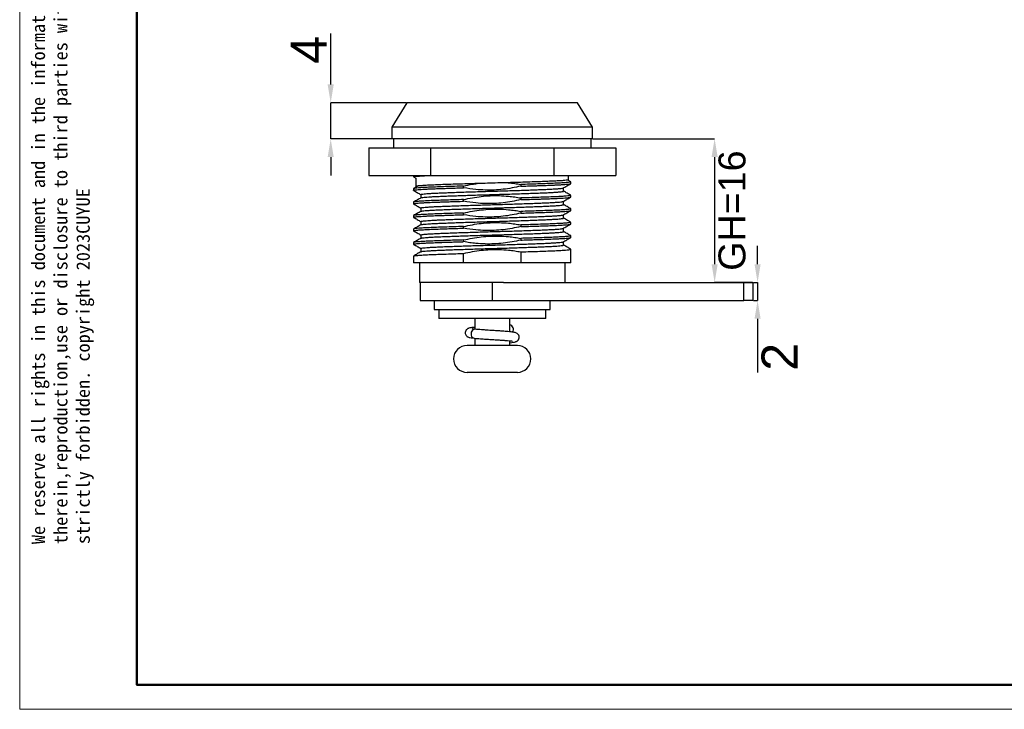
# Model space of a CAD drawing. Header units: millimetres. Extents: x 2779 to 2998, y 1427 to 1580.
# Tile 1 of 3: x 2779 to 2888, y 1427 to 1503. Entities that reach past the tile are written whole.
import ezdxf

# ---------------------------------------------------------------- set-up
doc = ezdxf.new("R2010")
doc.units = ezdxf.units.MM
doc.layers.add('1轮廓实线层', color=7, linetype='Continuous')
doc.layers.add('2细线层', color=3, linetype='Continuous')
doc.layers.add('粗实线层', color=7, linetype='Continuous', lineweight=50)
doc.layers.add('细实线层', color=3, linetype='Continuous', lineweight=18)
doc.styles.add('SLDTEXTSTYLE1', font='txt')
doc.styles.get("Standard").update_dxf_attribs({"font": 'arial.ttf'})
doc.dimstyles.new('SLDDIMSTYLE0', dxfattribs={"dimtxt": 1.75, "dimasz": 2.04, "dimexe": 0, "dimexo": 0.0625, "dimgap": 0.4375, "dimtad": 2, "dimdec": 0, "dimrnd": 1e-09, "dimzin": 4, "dimdsep": 46, "dimtxsty": 'SLDTEXTSTYLE1', "dimsah": 1, "dimcen": 0.09, "dimadec": 0, "dimazin": 1, "dimtfac": 1, "dimtofl": 0, "dimtmove": 0, "dimatfit": 3, "dimfxl": 1, "dimfrac": 2, "dimtolj": 1, "dimtzin": 12, "dimarcsym": 0})
doc.dimstyles.new('SLDDIMSTYLE1', dxfattribs={"dimtxt": 1.75, "dimasz": 2.04, "dimexe": 0, "dimexo": 0.0625, "dimgap": 0.4375, "dimtad": 2, "dimdec": 0, "dimrnd": 1e-09, "dimzin": 4, "dimdsep": 46, "dimtxsty": 'SLDTEXTSTYLE1', "dimsah": 1, "dimcen": 0.09, "dimadec": 0, "dimazin": 1, "dimtfac": 1, "dimtmove": 0, "dimatfit": 0, "dimfxl": 1, "dimfrac": 2, "dimtolj": 1, "dimtzin": 12, "dimarcsym": 0})

# ---------------------------------------------------------------- blocks, each defined once
blk = doc.blocks.new('*D11')
at = {"layer": '2细线层', "color": 0, "lineweight": -2, "ltscale": 0.5, "transparency": 16777216}
for p, q in [((2842.38, 1490.08), (2855.91, 1490.08)), ((2855.91, 1488.04), (2855.91, 1476.12)), ((2860.11, 1474.08), (2855.91, 1474.08))]:
    blk.add_line(p, q, dxfattribs=at)
at = {"layer": '2细线层', "color": 0, "ltscale": 0.5, "transparency": 16777216}
for points in [[(2855.57, 1488.04), (2856.25, 1488.04), (2855.91, 1490.08)], [(2855.57, 1476.12), (2856.25, 1476.12), (2855.91, 1474.08)]]:
    blk.add_solid(points, dxfattribs=at)
at = {"layer": 'Defpoints', "color": 0, "ltscale": 0.5, "transparency": 16777216}
for p in [(2842.32, 1490.08), (2855.91, 1474.08), (2860.17, 1474.08)]:
    blk.add_point(p, dxfattribs=at)
at = {"layer": '2细线层', "color": 0, "ltscale": 0.5, "transparency": 16777216, "insert": (2856.34, 1482.08), "char_height": 1.75, "attachment_point": 2, "rotation": 90}
blk.add_mtext('\\A1;{\\H1.71429x;GH=16}', dxfattribs=at)
blk = doc.blocks.new('*D12')
at = {"layer": '2细线层', "color": 0, "lineweight": -2, "ltscale": 0.5, "transparency": 16777216}
for p, q in [((2860.69, 1476.12), (2860.69, 1478.16)), ((2860.23, 1474.08), (2860.69, 1474.08)), ((2860.69, 1474.08), (2860.69, 1472.08)), ((2860.23, 1472.08), (2860.69, 1472.08)), ((2860.69, 1470.04), (2860.69, 1464.05))]:
    blk.add_line(p, q, dxfattribs=at)
at = {"layer": '2细线层', "color": 0, "ltscale": 0.5, "transparency": 16777216}
for points in [[(2860.35, 1476.12), (2861.03, 1476.12), (2860.69, 1474.08)], [(2860.35, 1470.04), (2861.03, 1470.04), (2860.69, 1472.08)]]:
    blk.add_solid(points, dxfattribs=at)
at = {"layer": 'Defpoints', "color": 0, "ltscale": 0.5, "transparency": 16777216}
for p in [(2860.17, 1474.08), (2860.17, 1472.08), (2860.69, 1472.08)]:
    blk.add_point(p, dxfattribs=at)
at = {"layer": '2细线层', "color": 0, "ltscale": 0.5, "transparency": 16777216, "insert": (2861.13, 1465.81), "char_height": 1.75, "attachment_point": 2, "rotation": 90}
blk.add_mtext('\\A1;{\\H2.28571x;2}', dxfattribs=at)
blk = doc.blocks.new('*D13')
at = {"layer": '2细线层', "color": 0, "lineweight": -2, "ltscale": 0.5, "transparency": 16777216}
for p, q in [((2813.2, 1496.12), (2813.2, 1501.8)), ((2821.61, 1494.08), (2813.2, 1494.08)), ((2813.2, 1490.08), (2813.2, 1494.08)), ((2819.96, 1490.08), (2813.2, 1490.08)), ((2813.2, 1488.04), (2813.2, 1486))]:
    blk.add_line(p, q, dxfattribs=at)
at = {"layer": '2细线层', "color": 0, "ltscale": 0.5, "transparency": 16777216}
for points in [[(2812.86, 1496.12), (2813.54, 1496.12), (2813.2, 1494.08)], [(2812.86, 1488.04), (2813.54, 1488.04), (2813.2, 1490.08)]]:
    blk.add_solid(points, dxfattribs=at)
at = {"layer": 'Defpoints', "color": 0, "ltscale": 0.5, "transparency": 16777216}
for p in [(2821.67, 1494.08), (2813.2, 1490.08), (2820.02, 1490.08)]:
    blk.add_point(p, dxfattribs=at)
at = {"layer": '2细线层', "color": 0, "ltscale": 0.5, "transparency": 16777216, "insert": (2808.76, 1499.98), "char_height": 1.75, "attachment_point": 2, "rotation": 90}
blk.add_mtext('\\A1;{\\H2.28571x;4}', dxfattribs=at)

msp = doc.modelspace()

# ---------------------------------------------------------------- linework, layer by layer
at = {"layer": '1轮廓实线层', "linetype": 'Continuous', "lineweight": 25, "ltscale": 0.5}
for p, q in [((2821.67, 1494.077), (2820.02, 1491.377)), ((2840.67, 1494.077), (2821.67, 1494.077)), ((2842.32, 1491.377), (2840.67, 1494.077)), ((2820.02, 1491.377), (2820.02, 1490.077)), ((2842.32, 1491.377), (2820.02, 1491.377)), ((2842.32, 1490.077), (2842.32, 1491.377)), ((2842.32, 1490.077), (2820.02, 1490.077)), ((2820.17, 1490.077), (2820.17, 1489.077)), ((2842.17, 1489.077), (2842.17, 1490.077)), ((2817.429, 1489.077), (2817.429, 1485.977)), ((2817.429, 1489.077), (2824.3, 1489.077)), ((2824.3, 1489.077), (2824.3, 1485.977)), ((2824.3, 1489.077), (2838.041, 1489.077)), ((2838.041, 1489.077), (2838.041, 1485.977)), ((2838.041, 1489.077), (2844.911, 1489.077)), ((2844.911, 1489.077), (2844.911, 1485.977)), ((2817.429, 1485.977), (2824.3, 1485.977)), ((2822.42, 1485.977), (2822.42, 1485.839)), ((2822.429, 1485.829), (2822.672, 1485.689)), ((2822.672, 1485.691), (2822.672, 1484.76)), ((2824.3, 1485.977), (2838.041, 1485.977)), ((2838.041, 1485.977), (2844.911, 1485.977)), ((2839.91, 1485.288), (2839.574, 1485.482)), ((2839.67, 1485.514), (2839.67, 1485.977)), ((2839.92, 1485.089), (2839.92, 1485.277)), ((2822.42, 1484.527), (2822.42, 1484.339)), ((2827.986, 1484.626), (2827.986, 1484.813)), ((2834.354, 1484.991), (2834.354, 1484.803)), ((2827.986, 1483.126), (2827.986, 1483.313)), ((2834.354, 1483.491), (2834.354, 1483.303)), ((2839.92, 1483.589), (2839.92, 1483.777)), ((2822.42, 1483.027), (2822.42, 1482.839)), ((2834.354, 1481.991), (2834.354, 1481.803)), ((2839.92, 1482.089), (2839.92, 1482.277)), ((2822.42, 1481.527), (2822.42, 1481.339)), ((2827.986, 1481.626), (2827.986, 1481.813)), ((2822.42, 1480.027), (2822.42, 1479.839)), ((2827.986, 1480.126), (2827.986, 1480.313)), ((2834.354, 1480.491), (2834.354, 1480.303)), ((2839.92, 1480.589), (2839.92, 1480.777)), ((2827.986, 1478.626), (2827.986, 1478.813)), ((2834.354, 1478.991), (2834.354, 1478.803)), ((2839.92, 1479.089), (2839.92, 1479.277)), ((2822.42, 1478.527), (2822.42, 1478.339)), ((2823.232, 1477.871), (2823.232, 1477.501)), ((2839.897, 1477.788), (2839.92, 1477.777)), ((2839.92, 1477.59), (2839.92, 1477.777)), ((2839.92, 1476.277), (2839.92, 1477.589)), ((2822.42, 1477.027), (2822.42, 1476.277)), ((2827.986, 1476.277), (2827.986, 1477.313)), ((2834.354, 1477.491), (2834.354, 1476.277)), ((2827.986, 1476.277), (2822.42, 1476.277)), ((2823.07, 1476.277), (2823.07, 1474.077)), ((2834.354, 1476.277), (2827.986, 1476.277)), ((2839.92, 1476.277), (2834.354, 1476.277)), ((2839.27, 1474.077), (2839.27, 1476.277)), ((2832.439, 1474.077), (2823.07, 1474.077)), ((2823.17, 1474.077), (2823.17, 1472.077)), ((2831.17, 1474.077), (2831.17, 1472.077)), ((2832.439, 1474.077), (2859.17, 1474.077)), ((2859.17, 1472.077), (2859.17, 1474.077)), ((2859.17, 1474.077), (2860.17, 1474.077)), ((2860.17, 1474.077), (2860.17, 1472.077)), ((2823.17, 1472.077), (2831.17, 1472.077)), ((2824.72, 1472.077), (2824.72, 1471.077)), ((2824.72, 1471.077), (2831.153, 1471.077)), ((2825.22, 1471.077), (2825.22, 1470.077)), ((2831.153, 1471.077), (2837.62, 1471.077)), ((2831.17, 1472.077), (2859.17, 1472.077)), ((2837.12, 1470.077), (2837.12, 1471.077)), ((2837.62, 1471.077), (2837.62, 1472.077)), ((2860.17, 1472.077), (2859.17, 1472.077)), ((2834.86, 1470.077), (2825.22, 1470.077)), ((2829.218, 1470.077), (2829.218, 1468.883)), ((2833.123, 1468.596), (2833.123, 1470.077)), ((2837.12, 1470.077), (2834.86, 1470.077)), ((2829.161, 1467.883), (2829.18, 1467.881)), ((2829.218, 1467.878), (2829.218, 1467.077)), ((2832.907, 1467.077), (2828.37, 1467.077)), ((2833.97, 1467.077), (2832.907, 1467.077)), ((2833.123, 1467.077), (2833.123, 1467.591)), ((2832.907, 1464.077), (2828.37, 1464.077)), ((2833.97, 1464.077), (2832.907, 1464.077))]:
    msp.add_line(p, q, dxfattribs=at)
at = {"layer": '1轮廓实线层', "linetype": 'Continuous', "lineweight": 25, "ltscale": 0.5, "flags": 128}
for points in [[(2829.259, 1468.878), (2829.229, 1468.88), (2829.107, 1468.855), (2828.994, 1468.784), (2828.903, 1468.674), (2828.842, 1468.535), (2828.817, 1468.381), (2828.83, 1468.226), (2828.88, 1468.087), (2828.963, 1467.977), (2829.069, 1467.906), (2829.161, 1467.883)], [(2833.18, 1467.383), (2833.151, 1467.382), (2833.123, 1467.383)]]:
    msp.add_lwpolyline(points, dxfattribs=at)
at = {"layer": '1轮廓实线层', "linetype": 'Continuous', "lineweight": 25, "ltscale": 0.25}
for centre, radius, start, end in [((2832.997, 1468.857), 0.537, 325.68275, 76.46211), ((2828.37, 1465.577), 1.5, 90, 270), ((2833.97, 1465.577), 1.5, 270, 90)]:
    msp.add_arc(centre, radius, start, end, dxfattribs=at)
at = {"layer": '1轮廓实线层', "linetype": 'Continuous', "lineweight": 25, "ltscale": 0.5}
for points, knots in [([(2822.432, 1485.829), (2822.426, 1485.833), (2822.414, 1485.84), (2822.431, 1485.853), (2822.485, 1485.87), (2822.599, 1485.888), (2822.79, 1485.91), (2823.074, 1485.933), (2823.419, 1485.956), (2823.695, 1485.97), (2823.819, 1485.977)], [0, 0, 0, 0, 0.0733691, 0.1669121, 0.2772185, 0.4042854, 0.5481095, 0.7086869, 0.8692642, 1, 1, 1, 1]), ([(2839.655, 1485.514), (2839.657, 1485.509), (2839.662, 1485.495), (2839.533, 1485.47), (2839.269, 1485.439), (2838.849, 1485.407), (2838.275, 1485.374), (2837.578, 1485.342), (2836.769, 1485.311), (2835.856, 1485.279), (2834.847, 1485.246), (2833.766, 1485.213), (2832.642, 1485.18), (2831.504, 1485.148), (2830.363, 1485.118), (2829.229, 1485.086), (2828.119, 1485.052), (2827.064, 1485.019), (2826.093, 1484.986), (2825.222, 1484.955), (2824.459, 1484.924), (2823.811, 1484.892), (2823.293, 1484.858), (2822.924, 1484.825), (2822.704, 1484.792), (2822.657, 1484.762), (2822.681, 1484.741), (2822.762, 1484.73), (2822.763, 1484.73)], [0, 0, 0, 0, 0.0208095, 0.0576616, 0.0949725, 0.1366256, 0.1781164, 0.2190655, 0.2594, 0.3003694, 0.3418702, 0.3835222, 0.4249373, 0.4657399, 0.5061126, 0.5472134, 0.5887736, 0.63041, 0.6717351, 0.7123784, 0.752856, 0.7940746, 0.8356798, 0.877286, 0.9185073, 0.9589882, 0.9996275, 1, 1, 1, 1]), ([(2839.904, 1485.277), (2839.908, 1485.274), (2839.93, 1485.261), (2839.804, 1485.236), (2839.52, 1485.202), (2839.062, 1485.168), (2838.48, 1485.136), (2837.808, 1485.106), (2837.072, 1485.079), (2836.247, 1485.05), (2835.342, 1485.021), (2834.684, 1485.001), (2834.354, 1484.991)], [0, 0, 0, 0, 0.0328273, 0.1466184, 0.2621222, 0.3782566, 0.4939038, 0.5949666, 0.6944527, 0.7951584, 0.8972559, 1, 1, 1, 1]), ([(2822.432, 1484.329), (2822.426, 1484.333), (2822.414, 1484.34), (2822.431, 1484.353), (2822.485, 1484.37), (2822.599, 1484.388), (2822.791, 1484.41), (2823.073, 1484.433), (2823.432, 1484.457), (2823.83, 1484.478), (2824.23, 1484.497), (2824.611, 1484.513), (2824.98, 1484.527), (2825.37, 1484.541), (2825.829, 1484.557), (2826.388, 1484.576), (2827.058, 1484.597), (2827.607, 1484.614), (2827.931, 1484.624), (2827.986, 1484.626)], [0, 0, 0, 0, 0.0364633, 0.0829548, 0.1377779, 0.2009311, 0.2724127, 0.3522208, 0.4320289, 0.5035105, 0.5666637, 0.6214868, 0.6679783, 0.7144698, 0.7692929, 0.8324461, 0.9039277, 0.9837358, 1, 1, 1, 1]), ([(2822.919, 1484.821), (2822.891, 1484.805), (2822.728, 1484.71), (2822.565, 1484.616), (2822.429, 1484.537)], [0, 0, 0, 0, 0.1702794, 1, 1, 1, 1]), ([(2822.429, 1484.329), (2822.565, 1484.251), (2822.833, 1484.096), (2823.1, 1483.941), (2823.232, 1483.865)], [0, 0, 0, 0, 0.5071656, 1, 1, 1, 1]), ([(2827.986, 1484.813), (2827.929, 1484.811), (2827.495, 1484.798), (2826.716, 1484.774), (2825.723, 1484.741), (2824.839, 1484.71), (2824.071, 1484.678), (2823.429, 1484.645), (2822.929, 1484.611), (2822.597, 1484.577), (2822.429, 1484.549), (2822.437, 1484.533), (2822.44, 1484.527)], [0, 0, 0, 0, 0.0176633, 0.1336621, 0.2485435, 0.3613272, 0.474795, 0.5901241, 0.7062426, 0.8220339, 0.9363999, 1, 1, 1, 1]), ([(2823.238, 1483.871), (2823.236, 1483.872), (2823.22, 1483.882), (2823.287, 1483.9), (2823.447, 1483.928), (2823.722, 1483.956), (2824.094, 1483.985), (2824.559, 1484.013), (2825.105, 1484.04), (2825.726, 1484.065), (2826.417, 1484.092), (2827.179, 1484.119), (2827.999, 1484.148), (2828.862, 1484.176), (2829.752, 1484.204), (2830.65, 1484.231), (2831.55, 1484.256), (2832.449, 1484.283), (2833.34, 1484.311), (2834.209, 1484.339), (2835.037, 1484.368), (2835.808, 1484.395), (2836.511, 1484.422), (2837.143, 1484.448), (2837.702, 1484.475), (2838.18, 1484.502), (2838.569, 1484.531), (2838.85, 1484.559), (2839.008, 1484.58), (2839.038, 1484.591), (2839.044, 1484.593)], [0, 0, 0, 0, 0.0050451, 0.0424276, 0.0803803, 0.1186623, 0.1570195, 0.1951949, 0.2329388, 0.270082, 0.3075599, 0.3455748, 0.3838832, 0.4222301, 0.4603589, 0.4980217, 0.5351345, 0.5727032, 0.6107752, 0.6491048, 0.6874362, 0.7255134, 0.7630905, 0.8002019, 0.8378568, 0.8759809, 0.9143266, 0.9526372, 0.9906577, 1, 1, 1, 1]), ([(2823.253, 1483.507), (2823.264, 1483.513), (2823.29, 1483.528), (2823.451, 1483.553), (2823.72, 1483.581), (2824.094, 1483.61), (2824.559, 1483.638), (2825.105, 1483.665), (2825.726, 1483.69), (2826.417, 1483.717), (2827.179, 1483.744), (2827.999, 1483.773), (2828.862, 1483.801), (2829.752, 1483.829), (2830.65, 1483.856), (2831.55, 1483.881), (2832.449, 1483.908), (2833.34, 1483.936), (2834.209, 1483.964), (2835.037, 1483.993), (2835.808, 1484.02), (2836.511, 1484.047), (2837.143, 1484.073), (2837.701, 1484.1), (2838.18, 1484.127), (2838.567, 1484.156), (2838.857, 1484.184), (2839.035, 1484.212), (2839.114, 1484.232), (2839.101, 1484.243), (2839.098, 1484.246)], [0, 0, 0, 0, 0.02521285, 0.06233667, 0.09978251, 0.13730193, 0.17464354, 0.21156306, 0.24789506, 0.28455437, 0.32173895, 0.35921066, 0.39672002, 0.43401607, 0.47085629, 0.50715847, 0.54390661, 0.5811471, 0.61863958, 0.65613377, 0.69337929, 0.73013562, 0.76643645, 0.80326892, 0.84056039, 0.87806853, 0.91554243, 0.95273252, 0.98940044, 1, 1, 1, 1]), ([(2827.986, 1484.813), (2828.31, 1484.887), (2828.805, 1485), (2829.308, 1485.069), (2829.481, 1485.092)], [0, 0, 0, 0, 0.6546039, 1, 1, 1, 1]), ([(2834.354, 1484.803), (2834.03, 1484.732), (2833.381, 1484.588), (2832.392, 1484.445), (2831.39, 1484.363), (2830.378, 1484.357), (2829.236, 1484.424), (2828.444, 1484.552), (2827.986, 1484.626)], [0, 0, 0, 0, 0.15522, 0.3108031, 0.466365, 0.6249082, 0.7834604, 1, 1, 1, 1]), ([(2832.927, 1485.188), (2832.944, 1485.187), (2833.192, 1485.172), (2833.669, 1485.106), (2834.126, 1485.029), (2834.354, 1484.991)], [0, 0, 0, 0, 0.0358396, 0.5174675, 1, 1, 1, 1]), ([(2834.354, 1484.803), (2834.409, 1484.805), (2834.733, 1484.815), (2835.283, 1484.832), (2835.952, 1484.853), (2836.512, 1484.872), (2836.971, 1484.888), (2837.361, 1484.902), (2837.729, 1484.916), (2838.11, 1484.932), (2838.51, 1484.951), (2838.908, 1484.972), (2839.267, 1484.996), (2839.55, 1485.019), (2839.742, 1485.041), (2839.854, 1485.059), (2839.911, 1485.075), (2839.917, 1485.085), (2839.92, 1485.089)], [0, 0, 0, 0, 0.0168797, 0.099708, 0.1738947, 0.2394378, 0.2963356, 0.3445865, 0.3928374, 0.4497351, 0.5152782, 0.5894649, 0.6722932, 0.7551225, 0.8293096, 0.8948527, 0.95175, 1, 1, 1, 1]), ([(2839.053, 1484.593), (2839.187, 1484.671), (2839.455, 1484.828), (2839.726, 1484.984), (2839.862, 1485.063)], [0, 0, 0, 0, 0.4994225, 1, 1, 1, 1]), ([(2839.108, 1484.246), (2839.108, 1484.308), (2839.108, 1484.433), (2839.108, 1484.558), (2839.108, 1484.621)], [0, 0, 0, 0, 0.4985815, 1, 1, 1, 1]), ([(2839.911, 1483.787), (2839.776, 1483.866), (2839.508, 1484.02), (2839.24, 1484.175), (2839.108, 1484.251)], [0, 0, 0, 0, 0.5062605, 1, 1, 1, 1]), ([(2822.432, 1482.829), (2822.426, 1482.833), (2822.414, 1482.84), (2822.431, 1482.853), (2822.485, 1482.87), (2822.599, 1482.888), (2822.791, 1482.91), (2823.073, 1482.933), (2823.432, 1482.957), (2823.83, 1482.978), (2824.23, 1482.997), (2824.611, 1483.013), (2824.98, 1483.027), (2825.37, 1483.041), (2825.829, 1483.057), (2826.388, 1483.076), (2827.058, 1483.097), (2827.607, 1483.114), (2827.931, 1483.124), (2827.986, 1483.126)], [0, 0, 0, 0, 0.0364616, 0.0829532, 0.1377764, 0.2009297, 0.2724114, 0.3522197, 0.4320279, 0.5035097, 0.566663, 0.6214861, 0.6679777, 0.7144693, 0.7692925, 0.8324458, 0.9039275, 0.9837358, 1, 1, 1, 1]), ([(2827.986, 1483.313), (2827.655, 1483.303), (2826.996, 1483.283), (2826.088, 1483.253), (2825.262, 1483.225), (2824.524, 1483.198), (2823.852, 1483.168), (2823.272, 1483.135), (2822.816, 1483.101), (2822.534, 1483.068), (2822.41, 1483.043), (2822.431, 1483.03), (2822.436, 1483.027)], [0, 0, 0, 0, 0.10302928, 0.20540629, 0.30637969, 0.40614827, 0.50751199, 0.62317218, 0.73930585, 0.8547952, 0.96855901, 1, 1, 1, 1]), ([(2823.242, 1483.507), (2823.107, 1483.429), (2822.836, 1483.272), (2822.565, 1483.116), (2822.429, 1483.037)], [0, 0, 0, 0, 0.4999782, 1, 1, 1, 1]), ([(2823.232, 1483.871), (2823.232, 1483.808), (2823.232, 1483.685), (2823.232, 1483.562), (2823.232, 1483.501)], [0, 0, 0, 0, 0.508868, 1, 1, 1, 1]), ([(2823.232, 1482.371), (2823.242, 1482.379), (2823.261, 1482.397), (2823.42, 1482.424), (2823.676, 1482.452), (2824.035, 1482.481), (2824.488, 1482.509), (2825.023, 1482.536), (2825.633, 1482.562), (2826.315, 1482.588), (2827.067, 1482.615), (2827.88, 1482.644), (2828.738, 1482.672), (2829.625, 1482.7), (2830.522, 1482.727), (2831.423, 1482.753), (2832.322, 1482.779), (2833.215, 1482.807), (2834.088, 1482.835), (2834.923, 1482.864), (2835.703, 1482.891), (2836.416, 1482.918), (2837.058, 1482.944), (2837.627, 1482.971), (2838.117, 1482.998), (2838.52, 1483.027), (2838.817, 1483.055), (2838.992, 1483.077), (2839.03, 1483.09), (2839.041, 1483.093)], [0, 0, 0, 0, 0.0371445, 0.0750287, 0.1132772, 0.1516373, 0.1898517, 0.2276692, 0.2648693, 0.3022506, 0.3402018, 0.3784818, 0.4168368, 0.4550098, 0.4927509, 0.5298917, 0.5673683, 0.6053815, 0.643688, 0.6820327, 0.720159, 0.757819, 0.7949296, 0.8324969, 0.8705673, 0.908895, 0.9472241, 0.9852987, 1, 1, 1, 1]), ([(2827.986, 1483.313), (2828.31, 1483.385), (2828.96, 1483.528), (2829.948, 1483.672), (2830.951, 1483.753), (2831.963, 1483.76), (2832.872, 1483.703), (2833.669, 1483.609), (2834.126, 1483.53), (2834.354, 1483.491)], [0, 0, 0, 0, 0.1552123, 0.3107877, 0.4663419, 0.6248772, 0.7834216, 0.8916092, 1, 1, 1, 1]), ([(2834.354, 1483.303), (2834.03, 1483.232), (2833.381, 1483.088), (2832.392, 1482.945), (2831.39, 1482.863), (2830.378, 1482.857), (2829.236, 1482.924), (2828.444, 1483.052), (2827.986, 1483.126)], [0, 0, 0, 0, 0.15522, 0.3108031, 0.466365, 0.6249082, 0.7834604, 1, 1, 1, 1]), ([(2839.901, 1483.777), (2839.903, 1483.771), (2839.91, 1483.755), (2839.74, 1483.727), (2839.406, 1483.693), (2838.904, 1483.659), (2838.261, 1483.625), (2837.491, 1483.594), (2836.605, 1483.563), (2835.611, 1483.529), (2834.836, 1483.505), (2834.407, 1483.492), (2834.354, 1483.491)], [0, 0, 0, 0, 0.0649961, 0.1793861, 0.2951882, 0.4113038, 0.5266164, 0.6400549, 0.7528607, 0.8677625, 0.9837682, 1, 1, 1, 1]), ([(2834.354, 1483.303), (2834.409, 1483.305), (2834.733, 1483.315), (2835.283, 1483.332), (2835.952, 1483.353), (2836.512, 1483.372), (2836.971, 1483.388), (2837.361, 1483.402), (2837.729, 1483.416), (2838.11, 1483.432), (2838.51, 1483.451), (2838.908, 1483.472), (2839.267, 1483.496), (2839.55, 1483.519), (2839.742, 1483.541), (2839.854, 1483.559), (2839.911, 1483.575), (2839.917, 1483.585), (2839.92, 1483.589)], [0, 0, 0, 0, 0.0168797, 0.099708, 0.1738947, 0.2394378, 0.2963355, 0.3445865, 0.3928374, 0.4497351, 0.5152782, 0.5894649, 0.6722932, 0.7551225, 0.8293096, 0.8948527, 0.95175, 1, 1, 1, 1]), ([(2839.053, 1483.093), (2839.187, 1483.172), (2839.456, 1483.328), (2839.726, 1483.484), (2839.862, 1483.563)], [0, 0, 0, 0, 0.4995684, 1, 1, 1, 1]), ([(2839.108, 1482.746), (2839.108, 1482.808), (2839.108, 1482.933), (2839.108, 1483.058), (2839.108, 1483.121)], [0, 0, 0, 0, 0.4988613, 1, 1, 1, 1]), ([(2822.429, 1482.829), (2822.565, 1482.751), (2822.832, 1482.596), (2823.1, 1482.441), (2823.232, 1482.365)], [0, 0, 0, 0, 0.50692157, 1, 1, 1, 1]), ([(2823.242, 1482.007), (2823.106, 1481.929), (2822.835, 1481.772), (2822.564, 1481.616), (2822.429, 1481.537)], [0, 0, 0, 0, 0.4999796, 1, 1, 1, 1]), ([(2823.232, 1482.371), (2823.232, 1482.308), (2823.232, 1482.185), (2823.232, 1482.062), (2823.232, 1482.001)], [0, 0, 0, 0, 0.5085795, 1, 1, 1, 1]), ([(2823.254, 1482.007), (2823.261, 1482.012), (2823.279, 1482.026), (2823.422, 1482.049), (2823.676, 1482.077), (2824.035, 1482.106), (2824.488, 1482.134), (2825.023, 1482.161), (2825.633, 1482.187), (2826.315, 1482.213), (2827.067, 1482.24), (2827.88, 1482.269), (2828.738, 1482.297), (2829.625, 1482.325), (2830.522, 1482.352), (2831.423, 1482.378), (2832.322, 1482.404), (2833.215, 1482.432), (2834.088, 1482.46), (2834.923, 1482.489), (2835.703, 1482.516), (2836.416, 1482.543), (2837.058, 1482.569), (2837.627, 1482.596), (2838.118, 1482.623), (2838.518, 1482.652), (2838.822, 1482.68), (2839.017, 1482.708), (2839.108, 1482.73), (2839.099, 1482.742), (2839.096, 1482.746)], [0, 0, 0, 0, 0.0202582, 0.0573072, 0.0947125, 0.1322269, 0.1695989, 0.2065827, 0.2429627, 0.2795199, 0.3166344, 0.3540706, 0.3915801, 0.4289114, 0.4658205, 0.5021425, 0.538793, 0.5759682, 0.6134302, 0.6509296, 0.6882153, 0.7250451, 0.7613376, 0.7980767, 0.8353078, 0.8727906, 0.9102747, 0.9475099, 0.9842558, 1, 1, 1, 1]), ([(2827.986, 1481.813), (2828.31, 1481.885), (2828.96, 1482.028), (2829.948, 1482.172), (2830.951, 1482.253), (2831.963, 1482.26), (2832.872, 1482.203), (2833.669, 1482.109), (2834.126, 1482.03), (2834.354, 1481.991)], [0, 0, 0, 0, 0.1552123, 0.31078773, 0.46634185, 0.62487724, 0.78342156, 0.89160918, 1, 1, 1, 1]), ([(2839.911, 1482.277), (2839.903, 1482.268), (2839.886, 1482.249), (2839.662, 1482.217), (2839.279, 1482.183), (2838.735, 1482.149), (2838.054, 1482.116), (2837.251, 1482.085), (2836.333, 1482.053), (2835.362, 1482.021), (2834.673, 1482), (2834.354, 1481.991)], [0, 0, 0, 0, 0.0973463, 0.2122445, 0.3282476, 0.4442456, 0.5591285, 0.6719139, 0.7853749, 0.9006993, 1, 1, 1, 1]), ([(2834.354, 1481.803), (2834.409, 1481.805), (2834.733, 1481.815), (2835.283, 1481.832), (2835.952, 1481.853), (2836.512, 1481.872), (2836.971, 1481.888), (2837.361, 1481.902), (2837.729, 1481.916), (2838.11, 1481.932), (2838.51, 1481.951), (2838.908, 1481.972), (2839.267, 1481.996), (2839.55, 1482.019), (2839.742, 1482.041), (2839.854, 1482.059), (2839.911, 1482.075), (2839.917, 1482.085), (2839.92, 1482.089)], [0, 0, 0, 0, 0.01687968, 0.09970799, 0.17389469, 0.23943779, 0.29633555, 0.34458645, 0.39283736, 0.44973512, 0.51527822, 0.58946492, 0.67229323, 0.75512247, 0.82930963, 0.89485273, 0.95175003, 1, 1, 1, 1]), ([(2839.053, 1481.593), (2839.187, 1481.672), (2839.456, 1481.828), (2839.726, 1481.984), (2839.862, 1482.063)], [0, 0, 0, 0, 0.4997126, 1, 1, 1, 1]), ([(2839.911, 1482.287), (2839.776, 1482.366), (2839.508, 1482.52), (2839.24, 1482.675), (2839.108, 1482.751)], [0, 0, 0, 0, 0.5063242, 1, 1, 1, 1]), ([(2822.432, 1481.329), (2822.426, 1481.333), (2822.414, 1481.34), (2822.431, 1481.353), (2822.485, 1481.37), (2822.599, 1481.388), (2822.791, 1481.41), (2823.073, 1481.433), (2823.432, 1481.457), (2823.83, 1481.478), (2824.23, 1481.497), (2824.611, 1481.513), (2824.98, 1481.527), (2825.37, 1481.541), (2825.829, 1481.557), (2826.388, 1481.576), (2827.058, 1481.597), (2827.607, 1481.614), (2827.931, 1481.624), (2827.986, 1481.626)], [0, 0, 0, 0, 0.03646, 0.0829517, 0.1377749, 0.2009283, 0.2724102, 0.3522186, 0.432027, 0.5035088, 0.5666622, 0.6214855, 0.6679772, 0.7144688, 0.7692921, 0.8324455, 0.9039274, 0.9837358, 1, 1, 1, 1]), ([(2827.986, 1481.813), (2827.639, 1481.803), (2826.949, 1481.782), (2826.004, 1481.75), (2825.148, 1481.721), (2824.371, 1481.691), (2823.689, 1481.659), (2823.126, 1481.625), (2822.72, 1481.591), (2822.467, 1481.558), (2822.436, 1481.537), (2822.42, 1481.527)], [0, 0, 0, 0, 0.10800284, 0.21524812, 0.3208745, 0.42563181, 0.54028251, 0.65619358, 0.77226004, 0.88736805, 1, 1, 1, 1]), ([(2822.429, 1481.329), (2822.565, 1481.251), (2822.832, 1481.096), (2823.1, 1480.941), (2823.232, 1480.865)], [0, 0, 0, 0, 0.506679, 1, 1, 1, 1]), ([(2823.232, 1480.871), (2823.232, 1480.808), (2823.232, 1480.685), (2823.232, 1480.562), (2823.232, 1480.501)], [0, 0, 0, 0, 0.5082846, 1, 1, 1, 1]), ([(2823.238, 1480.871), (2823.243, 1480.878), (2823.253, 1480.894), (2823.393, 1480.92), (2823.633, 1480.948), (2823.979, 1480.977), (2824.418, 1481.005), (2824.943, 1481.032), (2825.543, 1481.058), (2826.215, 1481.084), (2826.957, 1481.112), (2827.762, 1481.14), (2828.615, 1481.168), (2829.498, 1481.196), (2830.395, 1481.223), (2831.295, 1481.249), (2832.195, 1481.275), (2833.09, 1481.303), (2833.967, 1481.331), (2834.808, 1481.36), (2835.597, 1481.388), (2836.319, 1481.415), (2836.972, 1481.44), (2837.551, 1481.467), (2838.053, 1481.494), (2838.468, 1481.523), (2838.781, 1481.551), (2838.975, 1481.575), (2839.024, 1481.589), (2839.041, 1481.593)], [0, 0, 0, 0, 0.0318214, 0.0696343, 0.1078464, 0.1462063, 0.1844568, 0.2223452, 0.2596328, 0.2969151, 0.3347999, 0.3730487, 0.4114087, 0.4496228, 0.4874396, 0.5246391, 0.5620212, 0.5999729, 0.6382533, 0.6766082, 0.7147807, 0.7525211, 0.7896615, 0.8271389, 0.8651527, 0.9034593, 0.9418039, 0.9799297, 1, 1, 1, 1]), ([(2823.255, 1480.508), (2823.258, 1480.511), (2823.269, 1480.523), (2823.395, 1480.545), (2823.633, 1480.573), (2823.979, 1480.602), (2824.418, 1480.63), (2824.943, 1480.657), (2825.543, 1480.683), (2826.215, 1480.709), (2826.957, 1480.737), (2827.762, 1480.765), (2828.615, 1480.793), (2829.498, 1480.821), (2830.395, 1480.848), (2831.295, 1480.874), (2832.195, 1480.9), (2833.09, 1480.928), (2833.967, 1480.956), (2834.808, 1480.985), (2835.597, 1481.013), (2836.319, 1481.04), (2836.972, 1481.065), (2837.551, 1481.092), (2838.053, 1481.119), (2838.467, 1481.148), (2838.785, 1481.176), (2838.996, 1481.204), (2839.102, 1481.227), (2839.098, 1481.241), (2839.096, 1481.246)], [0, 0, 0, 0, 0.0143306, 0.0513377, 0.0887354, 0.1262778, 0.1637132, 0.2007942, 0.2372871, 0.2737749, 0.3108524, 0.348286, 0.3858286, 0.4232283, 0.4602392, 0.4966459, 0.5332313, 0.5703743, 0.6078388, 0.6453763, 0.6827354, 0.7196715, 0.7560204, 0.7926991, 0.8299028, 0.8673931, 0.9049205, 0.9422339, 0.9790906, 1, 1, 1, 1]), ([(2834.354, 1481.803), (2834.03, 1481.732), (2833.381, 1481.588), (2832.392, 1481.445), (2831.39, 1481.363), (2830.378, 1481.357), (2829.236, 1481.424), (2828.444, 1481.552), (2827.986, 1481.626)], [0, 0, 0, 0, 0.15522, 0.3108031, 0.466365, 0.6249082, 0.7834604, 1, 1, 1, 1]), ([(2839.108, 1481.246), (2839.108, 1481.308), (2839.108, 1481.433), (2839.108, 1481.558), (2839.108, 1481.621)], [0, 0, 0, 0, 0.49914366, 1, 1, 1, 1]), ([(2839.911, 1480.787), (2839.79, 1480.857), (2839.523, 1481.012), (2839.255, 1481.166), (2839.108, 1481.251)], [0, 0, 0, 0, 0.4509945, 1, 1, 1, 1]), ([(2822.429, 1479.829), (2822.565, 1479.751), (2822.832, 1479.596), (2823.1, 1479.441), (2823.232, 1479.365)], [0, 0, 0, 0, 0.50643794, 1, 1, 1, 1]), ([(2823.243, 1480.508), (2823.107, 1480.429), (2822.836, 1480.273), (2822.565, 1480.116), (2822.43, 1480.038)], [0, 0, 0, 0, 0.49997912, 1, 1, 1, 1]), ([(2822.44, 1479.839), (2822.435, 1479.844), (2822.42, 1479.859), (2822.565, 1479.885), (2822.873, 1479.919), (2823.351, 1479.953), (2823.974, 1479.986), (2824.726, 1480.018), (2825.525, 1480.047), (2826.336, 1480.074), (2827.132, 1480.1), (2827.701, 1480.117), (2827.986, 1480.126)], [0, 0, 0, 0, 0.0479544, 0.16203383, 0.27768517, 0.393818, 0.50931448, 0.62309293, 0.73567398, 0.8230559, 0.91132626, 1, 1, 1, 1]), ([(2827.986, 1480.313), (2827.613, 1480.302), (2826.871, 1480.279), (2825.864, 1480.246), (2824.962, 1480.214), (2824.175, 1480.183), (2823.514, 1480.15), (2822.993, 1480.116), (2822.635, 1480.082), (2822.441, 1480.052), (2822.438, 1480.034), (2822.436, 1480.027)], [0, 0, 0, 0, 0.11628592, 0.23161504, 0.3449215, 0.45803299, 0.57315541, 0.68922842, 0.805138, 0.91977942, 1, 1, 1, 1]), ([(2823.242, 1479.371), (2823.243, 1479.377), (2823.245, 1479.392), (2823.367, 1479.416), (2823.592, 1479.444), (2823.924, 1479.473), (2824.351, 1479.501), (2824.864, 1479.528), (2825.454, 1479.555), (2826.115, 1479.58), (2826.848, 1479.608), (2827.645, 1479.636), (2828.492, 1479.664), (2829.372, 1479.692), (2830.268, 1479.72), (2831.168, 1479.746), (2832.068, 1479.772), (2832.964, 1479.799), (2833.844, 1479.827), (2834.692, 1479.856), (2835.489, 1479.884), (2836.221, 1479.911), (2836.884, 1479.937), (2837.474, 1479.963), (2837.987, 1479.991), (2838.415, 1480.019), (2838.743, 1480.047), (2838.958, 1480.072), (2839.018, 1480.087), (2839.042, 1480.093)], [0, 0, 0, 0, 0.0265078, 0.0642449, 0.1024156, 0.1407702, 0.1790519, 0.2170064, 0.2543928, 0.2915892, 0.3294029, 0.3676154, 0.4059754, 0.4442257, 0.4821135, 0.5194003, 0.5566836, 0.594569, 0.6328182, 0.6711783, 0.7093921, 0.7472083, 0.7844073, 0.8217902, 0.8597426, 0.8980233, 0.9363782, 0.9745504, 1, 1, 1, 1]), ([(2827.986, 1480.313), (2828.31, 1480.385), (2828.96, 1480.528), (2829.948, 1480.672), (2830.951, 1480.753), (2831.963, 1480.76), (2832.872, 1480.703), (2833.669, 1480.609), (2834.126, 1480.53), (2834.354, 1480.491)], [0, 0, 0, 0, 0.1552123, 0.3107877, 0.4663419, 0.6248772, 0.7834216, 0.8916092, 1, 1, 1, 1]), ([(2834.354, 1480.303), (2834.03, 1480.232), (2833.381, 1480.088), (2832.392, 1479.945), (2831.39, 1479.863), (2830.378, 1479.857), (2829.236, 1479.924), (2828.444, 1480.052), (2827.986, 1480.126)], [0, 0, 0, 0, 0.15522, 0.31080313, 0.46636497, 0.62490822, 0.78346039, 1, 1, 1, 1]), ([(2839.91, 1480.777), (2839.913, 1480.776), (2839.939, 1480.764), (2839.831, 1480.741), (2839.574, 1480.707), (2839.138, 1480.673), (2838.555, 1480.64), (2837.837, 1480.607), (2837.001, 1480.576), (2836.121, 1480.546), (2835.233, 1480.517), (2834.648, 1480.5), (2834.354, 1480.491)], [0, 0, 0, 0, 0.0163759, 0.1298339, 0.2451565, 0.3612718, 0.4770633, 0.5914329, 0.7039167, 0.8180115, 0.9087848, 1, 1, 1, 1]), ([(2834.354, 1480.303), (2834.639, 1480.312), (2835.207, 1480.329), (2836.001, 1480.355), (2836.812, 1480.382), (2837.611, 1480.411), (2838.363, 1480.443), (2838.987, 1480.476), (2839.465, 1480.51), (2839.75, 1480.541), (2839.896, 1480.567), (2839.912, 1480.582), (2839.92, 1480.589)], [0, 0, 0, 0, 0.08850928, 0.17661752, 0.26384225, 0.37642011, 0.4901817, 0.60566548, 0.72179013, 0.83743789, 0.91930893, 1, 1, 1, 1]), ([(2839.053, 1480.093), (2839.188, 1480.172), (2839.457, 1480.328), (2839.727, 1480.484), (2839.862, 1480.563)], [0, 0, 0, 0, 0.4998551, 1, 1, 1, 1]), ([(2839.108, 1479.746), (2839.108, 1479.808), (2839.108, 1479.933), (2839.108, 1480.058), (2839.108, 1480.121)], [0, 0, 0, 0, 0.499428, 1, 1, 1, 1]), ([(2823.242, 1479.007), (2823.107, 1478.929), (2822.836, 1478.772), (2822.565, 1478.616), (2822.429, 1478.537)], [0, 0, 0, 0, 0.4999783, 1, 1, 1, 1]), ([(2827.986, 1478.813), (2827.701, 1478.804), (2827.132, 1478.787), (2826.336, 1478.762), (2825.525, 1478.734), (2824.726, 1478.706), (2823.974, 1478.674), (2823.351, 1478.64), (2822.873, 1478.606), (2822.565, 1478.572), (2822.42, 1478.546), (2822.435, 1478.531), (2822.44, 1478.527)], [0, 0, 0, 0, 0.0886738, 0.1769442, 0.2643261, 0.3769072, 0.4906856, 0.6061821, 0.7223149, 0.8379662, 0.9520457, 1, 1, 1, 1]), ([(2823.232, 1479.371), (2823.232, 1479.308), (2823.232, 1479.185), (2823.232, 1479.062), (2823.232, 1479.001)], [0, 0, 0, 0, 0.508002, 1, 1, 1, 1]), ([(2823.252, 1479.007), (2823.253, 1479.01), (2823.258, 1479.021), (2823.37, 1479.041), (2823.592, 1479.069), (2823.924, 1479.098), (2824.351, 1479.126), (2824.864, 1479.153), (2825.454, 1479.18), (2826.115, 1479.205), (2826.848, 1479.233), (2827.645, 1479.261), (2828.492, 1479.289), (2829.372, 1479.317), (2830.268, 1479.345), (2831.168, 1479.371), (2832.068, 1479.397), (2832.964, 1479.424), (2833.844, 1479.452), (2834.692, 1479.481), (2835.489, 1479.509), (2836.221, 1479.536), (2836.884, 1479.562), (2837.474, 1479.588), (2837.987, 1479.616), (2838.415, 1479.644), (2838.746, 1479.672), (2838.972, 1479.7), (2839.095, 1479.725), (2839.097, 1479.74), (2839.098, 1479.746)], [0, 0, 0, 0, 0.0096576, 0.0465708, 0.0839081, 0.1214254, 0.1588712, 0.1959971, 0.2325673, 0.2689516, 0.3059397, 0.3433178, 0.3808403, 0.4182555, 0.4553162, 0.4917889, 0.5282581, 0.5653165, 0.6027305, 0.6402531, 0.6776326, 0.7146232, 0.7510099, 0.7875768, 0.8247005, 0.8621454, 0.8996629, 0.9370017, 0.9739176, 1, 1, 1, 1]), ([(2827.986, 1478.813), (2828.31, 1478.885), (2828.96, 1479.028), (2829.948, 1479.172), (2830.951, 1479.253), (2831.963, 1479.26), (2832.872, 1479.203), (2833.669, 1479.109), (2834.126, 1479.03), (2834.354, 1478.991)], [0, 0, 0, 0, 0.1552123, 0.3107877, 0.4663419, 0.6248772, 0.7834216, 0.8916092, 1, 1, 1, 1]), ([(2834.354, 1478.803), (2834.03, 1478.732), (2833.381, 1478.588), (2832.392, 1478.445), (2831.39, 1478.364), (2830.377, 1478.356), (2829.469, 1478.413), (2828.671, 1478.508), (2828.214, 1478.586), (2827.986, 1478.626)], [0, 0, 0, 0, 0.1552123, 0.3107877, 0.4663419, 0.6248772, 0.7834216, 0.8916092, 1, 1, 1, 1]), ([(2839.901, 1479.277), (2839.905, 1479.273), (2839.921, 1479.258), (2839.775, 1479.231), (2839.466, 1479.198), (2838.987, 1479.164), (2838.364, 1479.13), (2837.611, 1479.098), (2836.812, 1479.07), (2836.001, 1479.042), (2835.207, 1479.017), (2834.639, 1478.999), (2834.354, 1478.991)], [0, 0, 0, 0, 0.0484181, 0.1625061, 0.2781616, 0.394294, 0.5097855, 0.6235548, 0.7361402, 0.8233707, 0.9114848, 1, 1, 1, 1]), ([(2834.354, 1478.803), (2834.409, 1478.805), (2834.733, 1478.815), (2835.283, 1478.832), (2835.952, 1478.853), (2836.512, 1478.872), (2836.971, 1478.888), (2837.361, 1478.902), (2837.729, 1478.916), (2838.11, 1478.932), (2838.51, 1478.951), (2838.908, 1478.972), (2839.267, 1478.996), (2839.55, 1479.019), (2839.742, 1479.041), (2839.854, 1479.059), (2839.911, 1479.075), (2839.917, 1479.085), (2839.92, 1479.089)], [0, 0, 0, 0, 0.0168797, 0.099708, 0.1738947, 0.2394378, 0.2963356, 0.3445865, 0.3928374, 0.4497351, 0.5152782, 0.5894649, 0.6722932, 0.7551225, 0.8293096, 0.8948527, 0.95175, 1, 1, 1, 1]), ([(2839.053, 1478.593), (2839.188, 1478.672), (2839.457, 1478.828), (2839.727, 1478.984), (2839.862, 1479.063)], [0, 0, 0, 0, 0.49999594, 1, 1, 1, 1]), ([(2839.911, 1479.287), (2839.775, 1479.366), (2839.508, 1479.52), (2839.24, 1479.675), (2839.108, 1479.751)], [0, 0, 0, 0, 0.50638562, 1, 1, 1, 1]), ([(2822.432, 1478.329), (2822.426, 1478.333), (2822.414, 1478.34), (2822.431, 1478.353), (2822.485, 1478.37), (2822.599, 1478.388), (2822.791, 1478.41), (2823.073, 1478.433), (2823.432, 1478.457), (2823.83, 1478.478), (2824.23, 1478.497), (2824.611, 1478.513), (2824.98, 1478.527), (2825.37, 1478.541), (2825.829, 1478.557), (2826.388, 1478.576), (2827.058, 1478.597), (2827.607, 1478.614), (2827.931, 1478.624), (2827.986, 1478.626)], [0, 0, 0, 0, 0.0364567, 0.0829486, 0.137772, 0.2009256, 0.2724077, 0.3522164, 0.432025, 0.5035071, 0.5666608, 0.6214842, 0.667976, 0.7144679, 0.7692913, 0.8324449, 0.903927, 0.9837357, 1, 1, 1, 1]), ([(2822.429, 1478.329), (2822.565, 1478.251), (2822.832, 1478.096), (2823.1, 1477.941), (2823.232, 1477.865)], [0, 0, 0, 0, 0.5061986, 1, 1, 1, 1]), ([(2823.244, 1477.871), (2823.243, 1477.876), (2823.238, 1477.889), (2823.344, 1477.912), (2823.554, 1477.94), (2823.871, 1477.968), (2824.285, 1477.997), (2824.787, 1478.024), (2825.366, 1478.051), (2826.018, 1478.077), (2826.74, 1478.104), (2827.528, 1478.132), (2828.369, 1478.16), (2829.246, 1478.188), (2830.141, 1478.216), (2831.041, 1478.242), (2831.941, 1478.268), (2832.837, 1478.295), (2833.721, 1478.323), (2834.575, 1478.352), (2835.38, 1478.38), (2836.122, 1478.407), (2836.794, 1478.433), (2837.395, 1478.459), (2837.92, 1478.487), (2838.36, 1478.515), (2838.703, 1478.543), (2838.94, 1478.57), (2839.013, 1478.586), (2839.046, 1478.593)], [0, 0, 0, 0, 0.0212071, 0.05886356, 0.09698778, 0.13533195, 0.17363951, 0.21165541, 0.24913606, 0.28627502, 0.32401279, 0.36218386, 0.40053856, 0.43881995, 0.47677399, 0.51415951, 0.55135654, 0.58917086, 0.62738368, 0.66574369, 0.70399371, 0.74188096, 0.77916687, 0.81645101, 0.85433708, 0.89258651, 0.93094656, 0.96916006, 1, 1, 1, 1]), ([(2823.247, 1477.507), (2823.248, 1477.508), (2823.248, 1477.518), (2823.347, 1477.537), (2823.553, 1477.565), (2823.871, 1477.593), (2824.285, 1477.622), (2824.787, 1477.649), (2825.366, 1477.676), (2826.018, 1477.702), (2826.74, 1477.729), (2827.528, 1477.757), (2828.369, 1477.785), (2829.246, 1477.813), (2830.141, 1477.841), (2831.041, 1477.867), (2831.941, 1477.893), (2832.837, 1477.92), (2833.721, 1477.948), (2834.575, 1477.977), (2835.38, 1478.005), (2836.122, 1478.032), (2836.794, 1478.058), (2837.395, 1478.084), (2837.92, 1478.112), (2838.36, 1478.14), (2838.706, 1478.168), (2838.947, 1478.196), (2839.087, 1478.222), (2839.097, 1478.238), (2839.102, 1478.246)], [0, 0, 0, 0, 0.0043972, 0.0412344, 0.0785291, 0.1160391, 0.1535132, 0.190702, 0.2273672, 0.2636982, 0.3006149, 0.3379555, 0.3754757, 0.4129243, 0.4500526, 0.4866247, 0.5230125, 0.5600041, 0.5973855, 0.6349109, 0.6723288, 0.7093918, 0.7458664, 0.7823394, 0.8194012, 0.8568185, 0.894344, 0.9317261, 0.9687189, 1, 1, 1, 1]), ([(2827.986, 1477.313), (2828.31, 1477.385), (2828.96, 1477.528), (2829.948, 1477.672), (2830.951, 1477.753), (2831.963, 1477.76), (2832.872, 1477.703), (2833.669, 1477.609), (2834.126, 1477.53), (2834.354, 1477.491)], [0, 0, 0, 0, 0.1552123, 0.3107877, 0.4663419, 0.6248772, 0.7834216, 0.8916092, 1, 1, 1, 1]), ([(2834.354, 1477.491), (2834.727, 1477.502), (2835.468, 1477.525), (2836.473, 1477.558), (2837.376, 1477.589), (2838.162, 1477.621), (2838.824, 1477.654), (2839.345, 1477.688), (2839.706, 1477.722), (2839.893, 1477.752), (2839.912, 1477.77), (2839.92, 1477.777)], [0, 0, 0, 0, 0.116126, 0.2312993, 0.3444581, 0.4575575, 0.572672, 0.6887415, 0.8046522, 0.9192992, 1, 1, 1, 1]), ([(2839.108, 1478.246), (2839.108, 1478.308), (2839.108, 1478.433), (2839.108, 1478.558), (2839.108, 1478.621)], [0, 0, 0, 0, 0.4997137, 1, 1, 1, 1]), ([(2839.911, 1477.787), (2839.776, 1477.866), (2839.508, 1478.02), (2839.24, 1478.175), (2839.108, 1478.251)], [0, 0, 0, 0, 0.5063079, 1, 1, 1, 1]), ([(2823.242, 1477.507), (2823.107, 1477.429), (2822.836, 1477.272), (2822.565, 1477.116), (2822.429, 1477.037)], [0, 0, 0, 0, 0.4999792, 1, 1, 1, 1]), ([(2822.442, 1477.038), (2822.462, 1477.046), (2822.506, 1477.065), (2822.771, 1477.096), (2823.199, 1477.13), (2823.783, 1477.164), (2824.5, 1477.197), (2825.336, 1477.228), (2826.216, 1477.258), (2827.105, 1477.286), (2827.692, 1477.304), (2827.986, 1477.313)], [0, 0, 0, 0, 0.0946957, 0.2146046, 0.3353426, 0.4557487, 0.5746807, 0.6916451, 0.8102742, 0.9049055, 1, 1, 1, 1]), ([(2829.218, 1469.096), (2829.167, 1469.091), (2828.996, 1469.075), (2828.786, 1469.046), (2828.611, 1469.012), (2828.465, 1468.958), (2828.337, 1468.877), (2828.213, 1468.725), (2828.157, 1468.526), (2828.184, 1468.331), (2828.255, 1468.195), (2828.332, 1468.11), (2828.409, 1468.05), (2828.476, 1468.016), (2828.607, 1467.967), (2828.819, 1467.922), (2829.039, 1467.897), (2829.161, 1467.883)], [0, 0, 0, 0, 0.051919, 0.1757827, 0.289979, 0.3419626, 0.3924868, 0.4464031, 0.5007714, 0.5505093, 0.589583, 0.6183849, 0.6419011, 0.688563, 0.7648026, 0.8692117, 1, 1, 1, 1]), ([(2829.257, 1468.878), (2829.207, 1468.884), (2829.113, 1468.893), (2829.022, 1468.903), (2828.973, 1468.906), (2828.947, 1468.908), (2828.951, 1468.903), (2828.952, 1468.902)], [0, 0, 0, 0, 0.2928985, 0.5471297, 0.763944, 0.9446822, 1, 1, 1, 1]), ([(2833.18, 1467.383), (2833.302, 1467.397), (2833.521, 1467.422), (2833.733, 1467.467), (2833.865, 1467.516), (2833.931, 1467.55), (2834.008, 1467.61), (2834.085, 1467.695), (2834.156, 1467.831), (2834.183, 1468.026), (2834.127, 1468.225), (2834.004, 1468.377), (2833.844, 1468.476), (2833.701, 1468.517), (2833.513, 1468.553), (2833.261, 1468.584), (2832.922, 1468.617), (2832.493, 1468.65), (2832.024, 1468.683), (2831.588, 1468.712), (2831.21, 1468.736), (2830.891, 1468.756), (2830.585, 1468.776), (2830.272, 1468.797), (2829.94, 1468.82), (2829.577, 1468.848), (2829.369, 1468.868), (2829.257, 1468.878)], [0, 0, 0, 0, 0.0638583, 0.1148367, 0.1520612, 0.1748442, 0.1863261, 0.2003889, 0.2194669, 0.2437517, 0.2702975, 0.2966225, 0.3212912, 0.364705, 0.412106, 0.4628692, 0.5253072, 0.5864339, 0.6458152, 0.7032692, 0.7405823, 0.7770928, 0.8138128, 0.8484618, 0.8910958, 0.9416407, 1, 1, 1, 1]), ([(2829.18, 1467.881), (2829.284, 1467.871), (2829.484, 1467.852), (2829.83, 1467.825), (2830.155, 1467.802), (2830.463, 1467.782), (2830.759, 1467.762), (2831.063, 1467.743), (2831.42, 1467.72), (2831.832, 1467.694), (2832.28, 1467.663), (2832.696, 1467.632), (2833.055, 1467.6), (2833.319, 1467.571), (2833.434, 1467.549), (2833.432, 1467.553), (2833.432, 1467.554)], [0, 0, 0, 0, 0.0843487, 0.1619708, 0.2278596, 0.2821012, 0.3385828, 0.3927935, 0.4479658, 0.5324962, 0.6194726, 0.7089231, 0.8011752, 0.8939972, 0.978532, 1, 1, 1, 1])]:
    msp.add_open_spline(points, degree=3, knots=knots, dxfattribs=at)
at = {"layer": '粗实线层'}
msp.add_lwpolyline([(2791.636, 1576.433), (2992.062, 1576.433), (2992.062, 1429.286), (2791.636, 1429.286)], close=True, dxfattribs=at)
at = {"layer": '细实线层'}
msp.add_lwpolyline([(2778.605, 1580.088), (2995.717, 1580.088), (2995.717, 1426.575), (2778.605, 1426.575)], close=True, dxfattribs=at)

# ---------------------------------------------------------------- texts
at = {"layer": '粗实线层', "color": 3, "insert": (2779.931, 1444.961), "char_height": 1.493174, "width": 87.72402, "attachment_point": 1, "rotation": 90}
msp.add_mtext('{\\fSimHei|b0|i0|c134|p49;We reserve all rights in this document and in the information contained therein,reproduction,use or disclosure to third parties without express authority is strictly forbidden. copyright 2023CUYUE}', dxfattribs=at)

# ---------------------------------------------------------------- dimensions: what is measured, and where the dimension line sits
at = {"layer": '2细线层', "ltscale": 0.5}
for base, p1, p2, text, dimstyle, picture, middle in [((2813.199, 1490.077), (2821.67, 1494.077), (2820.02, 1490.077), '{\\H2.28571x;<>}', 'SLDDIMSTYLE1', '*D13', (2813.199, 1499.978)), ((2855.905, 1474.077), (2842.32, 1490.077), (2860.17, 1474.077), '{\\H1.71429x;GH=<>}', 'SLDDIMSTYLE0', '*D11', (2855.905, 1482.077)), ((2860.688, 1472.077), (2860.17, 1474.077), (2860.17, 1472.077), '{\\H2.28571x;<>}', 'SLDDIMSTYLE1', '*D12', (2860.688, 1465.809))]:
    dim = msp.add_linear_dim(base=base, p1=p1, p2=p2, angle=90, text=text, dimstyle=dimstyle, override={"dimtxsty": 'Standard'}, dxfattribs=at)
    dim.commit()
    dim.dimension.update_dxf_attribs({"geometry": picture, "text_midpoint": middle, "dimtype": 160})

doc.saveas('drawing.dxf')
